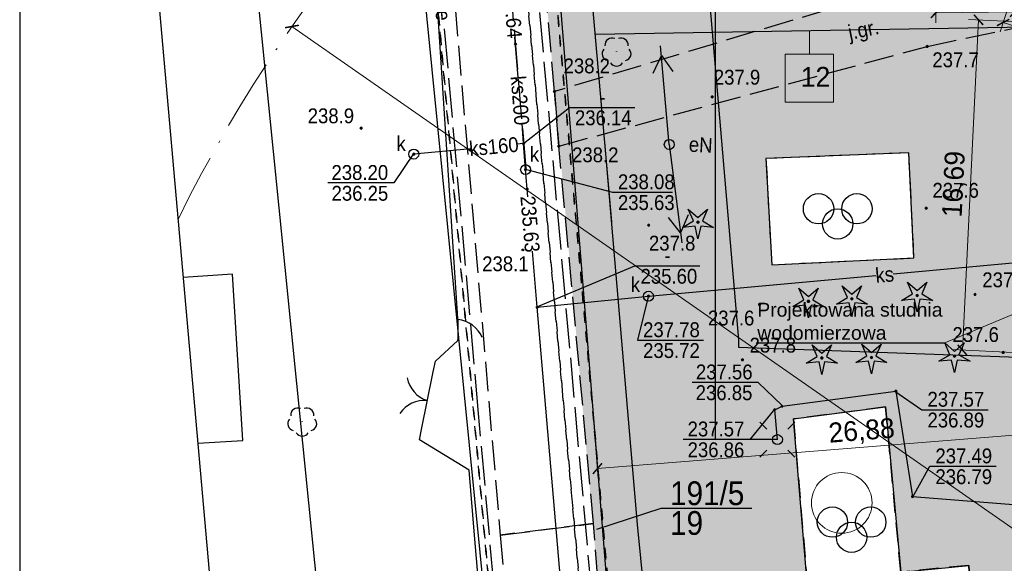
# Model space of a CAD drawing. Extents: x 40810 to 6568062, y -66833 to 5647073.
# Tile 3 of 32: x 6567722 to 6567771, y 5646964 to 5646991. Entities that reach past the tile are written whole.
import ezdxf
from ezdxf.enums import TextEntityAlignment as Align

# ---------------------------------------------------------------- set-up
doc = ezdxf.new("R2010")
doc.units = 0
doc.header["$MEASUREMENT"] = 0
for name, pattern in [('ACAD_ISO10W100', [18, 12, -3, 0, -3]), ('DGN_STYLE_2191', [1, -0.25, 0.5, -0.25]), ('DGN_STYLE_9021', [7.5, 3.75, 3.75]), ('KTJZ01_05', [2, 1.5, -0.5]), ('MZ052010', [1.5, 1, -0.5]), ('PZAG_03_05', [9, 4.5, 4.5]), ('SUPE_P_01_05', [2.5, 2, -0.5]), ('SUPK_P_01_05', [2.5, 2, -0.5]), ('SUPW_P_01_05', [2.5, 2, -0.5])]:
    doc.linetypes.add(name, pattern=pattern)
doc.layers.get('0').update_dxf_attribs({"linetype": 'CONTINUOUS'})
doc.layers.get('Defpoints').update_dxf_attribs({"linetype": 'CONTINUOUS'})
for name, color, linetype, lineweight in [('_IS_EKO_opis', 7, 'CONTINUOUS', 15), ('l. przekrojowa', 1, 'CONTINUOUS', 30), ('szraf1', 8, 'CONTINUOUS', 5), ('wymiarowanie', 176, 'CONTINUOUS', 9)]:
    doc.layers.add(name, color=color, linetype=linetype, lineweight=lineweight)
doc.layers.add('a3', color=3, linetype='CONTINUOUS', lineweight=30, plot=False)
for name, color, linetype in [('BDOT1', 7, 'CONTINUOUS'), ('EWID', 7, 'CONTINUOUS'), ('EWID_BUD', 7, 'CONTINUOUS'), ('GESUT1', 7, 'CONTINUOUS'), ('GESUT2', 7, 'CONTINUOUS'), ('PZAG', 7, 'CONTINUOUS'), ('REDAKCJA1', 7, 'CONTINUOUS'), ('Z-zielen', 62, 'CONTINUOUS')]:
    doc.layers.add(name, color=color, linetype=linetype)
doc.styles.get("Standard").update_dxf_attribs({"font": 'GOTHIC.TTF'})
doc.styles.add('STYL_ARIAL', font='simplex', dxfattribs={"width": 0.75, "oblique": 0.1})
doc.styles.add('STYLE-GEO_140', font='geo_140.shx', dxfattribs={"bigfont": 'geo_140big.shx'})
doc.dimstyles.new('Skala 1-50', dxfattribs={"dimtxt": 1, "dimasz": 0.5, "dimexe": 0.5, "dimexo": 0.5, "dimgap": 0.2, "dimtad": 1, "dimtxsty": 'Standard', "dimblk": 'ARCHTICK', "dimcen": 0.5, "dimclrd": 256, "dimclre": 256, "dimadec": 0, "dimazin": 0, "dimtfac": 1, "dimtdec": 1, "dimtmove": 1, "dimatfit": 3, "dimldrblk": 'ARCHTICK', "dimfxl": 1, "dimlwd": -1, "dimlwe": -1, "dimarcsym": 0})
pattern_1 = [(0, (0.04, 0.02), (0, 1), [0, -1]), (0, (0.36, 0.04), (0, 1), [0, -1]), (0, (0.18, 0.26), (0, 1), [0, -1]), (0, (0.4, 0.42), (0, 1), [0, -1]), (0, (0.14, 0.48), (0, 1), [0, -1]), (0, (0.22, 0.72), (0, 1), [0, -1]), (0, (0.08, 0.9), (0, 1), [0, -1]), (0, (0.4, 0.88), (0, 1), [0, -1]), (0, (0.64, 0.92), (0, 1), [0, -1]), (0, (0.76, 0.68), (0, 1), [0, -1]), (0, (0.96, 0.66), (0, 1), [0, -1]), (0, (0.96, 0.3), (0, 1), [0, -1]), (0, (0.78, 0.18), (0, 1), [0, -1]), (0, (0.5, 0.24), (0, 1), [0, -1]), (0, (0.68, 0.42), (0, 1), [0, -1]), (0, (0.5, 0.6), (0, 1), [0, -1]), (0, (0.92, 0.04), (0, 1), [0, -1])]

# ---------------------------------------------------------------- blocks, each defined once
blk = doc.blocks.new('BUBS04_1')
at = {"layer": 'BDOT1', "color": 7, "linetype": 'Continuous'}
for centre in [(-1.917, 0.808), (1.883, 0.808), (-0.017, -0.692)]:
    blk.add_circle(centre, 1.5, dxfattribs=at)
blk = doc.blocks.new('BUBS00_1')
at = {"layer": 'BDOT1', "color": 7, "linetype": 'Continuous', "xscale": 1.700003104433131, "yscale": 1.700003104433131, "zscale": 1.700003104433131}
blk.add_blockref('BUBS04_1', (0, 0.1), dxfattribs=at)
blk = doc.blocks.new('KTOK02_5')
at = {"layer": 'BDOT1', "color": 7, "linetype": 'Continuous'}
for centre, radius, start, end in [((-5.07, -0.58), 5.1, 6.3346, 66.4772), ((5.07, -0.57), 5.09, 113.4577, 173.7302)]:
    blk.add_arc(centre, radius, start, end, dxfattribs=at)
blk = doc.blocks.new('KTOK04_3')
at = {"layer": 'BDOT1', "color": 7, "linetype": 'Continuous'}
blk.add_arc((5.07, -0.58), 5.1, 113.6745, 173.5136, dxfattribs=at)
blk = doc.blocks.new('DWG_H0_10')
at = {"layer": 'BDOT1', "linetype": 'Continuous'}
blk.add_hatch(color=7, dxfattribs=at).paths.add_polyline_path([(-0.1, 0, 1), (0.1, 0, 1)], flags=16)
at = {"layer": 'BDOT1', "color": 7, "linetype": 'Continuous'}
blk.add_lwpolyline([(-0.1, 0, 1), (0.1, 0, 1)], format="xyb", close=True, dxfattribs=at)
blk = doc.blocks.new('OBOP01_1')
at = {"layer": 'BDOT1', "color": 7, "linetype": 'Continuous'}
blk.add_lwpolyline([(-0.974, 1.341), (0, 0.48), (0.974, 1.341), (0.457, 0.148), (1.576, -0.512), (0.282, -0.389), (0, -1.657), (-0.282, -0.389), (-1.576, -0.512), (-0.457, 0.148), (-0.974, 1.341)], dxfattribs=at)
blk.add_circle((0, 0), 0.1, dxfattribs=at)
blk.add_blockref('DWG_H0_10', (0, 0), dxfattribs=at)
blk = doc.blocks.new('OBOP02_1')
at = {"layer": 'BDOT1', "color": 7, "linetype": 'Continuous'}
blk.add_circle((0, 0), 0.01, dxfattribs=at)
for centre, start, end in [((-0.47, 0.647), 66, 186), ((0.47, 0.647), 354, 114), ((-0.761, -0.247), 138, 258), ((0.761, -0.247), 282, 42), ((0, -0.8), 210, 330)]:
    blk.add_arc(centre, 0.7, start, end, dxfattribs=at)
blk = doc.blocks.new('DWG_H0_11')
at = {"layer": 'BDOT1', "linetype": 'Continuous'}
blk.add_hatch(color=7, dxfattribs=at).paths.add_polyline_path([(0.09, 0, 1), (-0.09, 0, 1)], flags=16)
at = {"layer": 'BDOT1', "color": 7, "linetype": 'Continuous'}
blk.add_lwpolyline([(0.09, 0, 1), (-0.09, 0, 1)], format="xyb", close=True, dxfattribs=at)
blk = doc.blocks.new('RTPW01_1')
at = {"layer": 'BDOT1', "color": 7, "linetype": 'Continuous'}
blk.add_circle((0, 0), 0.09, dxfattribs=at)
blk.add_blockref('DWG_H0_11', (0, 0), dxfattribs=at)
blk = doc.blocks.new('801_5')
at = {"layer": 'BDOT1', "linetype": 'Continuous'}
h = blk.add_hatch(color=7, dxfattribs=at)
edge = h.paths.add_edge_path()
edge.add_arc((-0.002, -0.004), 0.045, 0, 360)
at = {"layer": 'BDOT1', "color": 7, "linetype": 'Continuous'}
blk.add_circle((-0.002, -0.004), 0.045, dxfattribs=at)
blk = doc.blocks.new('SUSM04_1')
at = {"layer": 'GESUT1', "color": 235, "linetype": 'Continuous'}
blk.add_circle((0, 0), 0.5, dxfattribs=at)
blk = doc.blocks.new('SUSM01_1')
at = {"layer": 'GESUT1', "color": 235, "linetype": 'Continuous'}
for p, q in [((-1.768, 1.768), (-1.061, 1.061)), ((1.768, 1.768), (1.061, 1.061)), ((-1.768, -1.768), (-1.061, -1.061)), ((1.768, -1.768), (1.061, -1.061))]:
    blk.add_line(p, q, dxfattribs=at)
blk.add_circle((0, 0), 0.5, dxfattribs=at)
blk = doc.blocks.new('SUPE04_2')
at = {"layer": 'GESUT1', "color": 230, "linetype": 'Continuous'}
for p, q in [((0.004, -4.999), (0.004, 5.001)), ((-0.996, 2.301), (0.004, 4.001)), ((0.004, 4.001), (1.004, 2.301))]:
    blk.add_line(p, q, dxfattribs=at)
blk = doc.blocks.new('SUPE00_2')
at = {"layer": 'GESUT1', "color": 230, "linetype": 'Continuous', "rotation": 270}
blk.add_blockref('SUPE04_2', (4.999, 0.004), dxfattribs=at)
blk = doc.blocks.new('SUPE04_3')
at = {"layer": 'GESUT1', "color": 230, "linetype": 'Continuous'}
for p, q in [((0.005, -5.001), (0.005, 4.999)), ((-0.995, 2.299), (0.005, 3.999)), ((0.005, 3.999), (1.005, 2.299))]:
    blk.add_line(p, q, dxfattribs=at)
blk = doc.blocks.new('SUPE00_3')
at = {"layer": 'GESUT1', "color": 230, "linetype": 'Continuous', "rotation": 270}
blk.add_blockref('SUPE04_3', (5.001, 0.005), dxfattribs=at)
blk = doc.blocks.new('SUUS22_1')
at = {"layer": 'GESUT1', "color": 202, "linetype": 'Continuous'}
blk.add_circle((0, 0), 0.5, dxfattribs=at)
blk = doc.blocks.new('DWG_H0_26')
at = {"layer": 'GESUT1', "linetype": 'Continuous'}
blk.add_hatch(color=230, dxfattribs=at).paths.add_polyline_path([(0.09, 0, 1), (-0.09, 0, 1)], flags=16)
at = {"layer": 'GESUT1', "color": 230, "linetype": 'Continuous'}
blk.add_lwpolyline([(0.09, 0, 1), (-0.09, 0, 1)], format="xyb", close=True, dxfattribs=at)
blk = doc.blocks.new('SUPS01_1')
at = {"layer": 'GESUT1', "color": 230, "linetype": 'Continuous'}
blk.add_circle((0, 0), 0.09, dxfattribs=at)
blk.add_blockref('DWG_H0_26', (0, 0), dxfattribs=at)
blk = doc.blocks.new('DWG_H0_27')
at = {"layer": 'GESUT1', "linetype": 'Continuous'}
blk.add_hatch(color=44, dxfattribs=at).paths.add_polyline_path([(-0.09, 0, 1), (0.09, 0, 1)], flags=16)
at = {"layer": 'GESUT1', "color": 44, "linetype": 'Continuous'}
blk.add_lwpolyline([(-0.09, 0, 1), (0.09, 0, 1)], format="xyb", close=True, dxfattribs=at)
blk = doc.blocks.new('SUPS00_1')
at = {"layer": 'GESUT1', "color": 44, "linetype": 'Continuous'}
blk.add_circle((0, 0), 0.09, dxfattribs=at)
blk.add_blockref('DWG_H0_27', (0, 0), dxfattribs=at)
blk = doc.blocks.new('_ArchTick')
at = {"color": 0, "linetype": 'ByBlock', "const_width": 0.15}
blk.add_lwpolyline([(-0.5, -0.5), (0.5, 0.5)], dxfattribs=at)
blk = doc.blocks.new('*D274')
at = {"layer": 'Defpoints', "color": 0}
for p in [(6567776.627, 5646990.787), (6567769.16, 5646974.441), (6567775.811, 5646974.116)]:
    blk.add_point(p, dxfattribs=at)
at = {"layer": 'wymiarowanie'}
for p, q in [((6567776.128, 5646990.811), (6567769.477, 5646991.137)), ((6567769.976, 5646991.113), (6567769.16, 5646974.441)), ((6567775.312, 5646974.14), (6567768.661, 5646974.466))]:
    blk.add_line(p, q, dxfattribs=at)
at = {"layer": 'wymiarowanie', "linetype": 'Continuous', "xscale": 0.5, "yscale": 0.5, "zscale": 0.5}
for p, rotation in [((6567769.976, 5646991.113), 87.19796357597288), ((6567769.16, 5646974.441), 267.1979635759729)]:
    blk.add_blockref('_ArchTick', p, dxfattribs=dict(at, rotation=rotation))
at = {"layer": 'wymiarowanie', "color": 0, "linetype": 'Continuous', "insert": (6567768.798, 5646982.815), "char_height": 1, "attachment_point": 5, "rotation": 87.198}
blk.add_mtext('16,69', dxfattribs=at)
blk = doc.blocks.new('*D275')
at = {"layer": 'Defpoints', "color": 0}
for p in [(6567777.266, 5646974.045), (6567750.47, 5646971.896), (6567750.746, 5646968.455)]:
    blk.add_point(p, dxfattribs=at)
at = {"layer": 'wymiarowanie'}
for p, q in [((6567777.306, 5646973.546), (6567777.581, 5646970.105)), ((6567750.51, 5646971.398), (6567750.786, 5646967.957)), ((6567777.542, 5646970.603), (6567750.746, 5646968.455))]:
    blk.add_line(p, q, dxfattribs=at)
at = {"layer": 'wymiarowanie', "linetype": 'Continuous', "xscale": 0.5, "yscale": 0.5, "zscale": 0.5}
for p, rotation in [((6567777.542, 5646970.603), 4.583369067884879), ((6567750.746, 5646968.455), 184.5833690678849)]:
    blk.add_blockref('_ArchTick', p, dxfattribs=dict(at, rotation=rotation))
at = {"layer": 'wymiarowanie', "color": 0, "linetype": 'Continuous', "insert": (6567764.082, 5646970.298), "char_height": 1, "attachment_point": 5, "rotation": 4.5834}
blk.add_mtext('26,88', dxfattribs=at)
blk = doc.blocks.new('*D291')
at = {"layer": 'Defpoints', "color": 0}
for p in [(6567767.797, 5646992.697), (6567771.796, 5646992.756), (6567771.814, 5646991.517)]:
    blk.add_point(p, dxfattribs=at)
at = {"layer": 'wymiarowanie'}
for p, q in [((6567767.804, 5646992.197), (6567767.822, 5646990.959)), ((6567771.804, 5646992.256), (6567771.822, 5646991.017)), ((6567767.815, 5646991.459), (6567771.814, 5646991.517))]:
    blk.add_line(p, q, dxfattribs=at)
at = {"layer": 'wymiarowanie', "linetype": 'Continuous', "xscale": 0.5, "yscale": 0.5, "zscale": 0.5}
for p, rotation in [((6567767.815, 5646991.459), 180.8347245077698), ((6567771.814, 5646991.517), 0.8347245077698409)]:
    blk.add_blockref('_ArchTick', p, dxfattribs=dict(at, rotation=rotation))
at = {"layer": 'wymiarowanie', "color": 0, "linetype": 'Continuous', "insert": (6567769.804, 5646992.2), "char_height": 1, "attachment_point": 5, "rotation": 0.8347}
blk.add_mtext('4', dxfattribs=at)
blk = doc.blocks.new('*D292')
at = {"layer": 'Defpoints', "color": 0}
for p in [(6567771.796, 5646992.756), (6567778.082, 5646990.716), (6567777.505, 5646988.938)]:
    blk.add_point(p, dxfattribs=at)
at = {"layer": 'wymiarowanie'}
for p, q in [((6567771.642, 5646992.28), (6567771.065, 5646990.502)), ((6567771.219, 5646990.978), (6567777.505, 5646988.938)), ((6567777.927, 5646990.24), (6567777.35, 5646988.462))]:
    blk.add_line(p, q, dxfattribs=at)
at = {"layer": 'wymiarowanie', "linetype": 'Continuous', "xscale": 0.5, "yscale": 0.5, "zscale": 0.5}
for p, rotation in [((6567771.219, 5646990.978), 162.0203953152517), ((6567777.505, 5646988.938), 342.0203953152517)]:
    blk.add_blockref('_ArchTick', p, dxfattribs=dict(at, rotation=rotation))
at = {"layer": 'wymiarowanie', "color": 0, "linetype": 'Continuous', "insert": (6567774.6, 5646990.691), "char_height": 1, "attachment_point": 5, "rotation": 342.0204}
blk.add_mtext('6,61', dxfattribs=at)
blk = doc.blocks.new('*D306')
at = {"layer": 'Defpoints', "color": 0}
for p in [(6567735.332, 5646990.777), (6567796.86, 5646947.89)]:
    blk.add_point(p, dxfattribs=at)
at = {"layer": 'wymiarowanie'}
blk.add_line((6567786.464, 5646955.136), (6567735.332, 5646990.777), dxfattribs=at)
at = {"layer": 'wymiarowanie', "linetype": 'Continuous', "xscale": 0.5, "yscale": 0.5, "zscale": 0.5, "rotation": 145.122668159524}
blk.add_blockref('_ArchTick', (6567735.332, 5646990.777), dxfattribs=at)
at = {"layer": 'wymiarowanie', "color": 0, "linetype": 'Continuous', "insert": (6567785.805, 5646956.464), "char_height": 1, "attachment_point": 5, "rotation": 325.1227}
blk.add_mtext('R75', dxfattribs=at)

msp = doc.modelspace()

# ---------------------------------------------------------------- hatches: boundary and pattern name
at = {"layer": 'szraf1', "true_color": 0xc7c8ca}
h = msp.add_hatch(dxfattribs=at)
h.set_pattern_fill('ANSI37', color=9, scale=2, style=0)
h.set_pattern_definition([(45, (0, 0), (-0.1767766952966, 0.1767766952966), []), (135, (0, 0), (-0.1767766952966, -0.1767766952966), [])])
h.paths.add_polyline_path([(6567823.29, 5646949.789), (6567823.25, 5646947.076), (6567815.665, 5646947.38, 0.196657), (6567818.004, 5646952.37), (6567818.832, 5646976.873, 0.160815), (6567817.35, 5646983.958), (6567809.203, 5646997.768, 0.265433), (6567799.729, 5647003.178), (6567753.063, 5647002.39, 0.208172), (6567747.98, 5647000.075), (6567747.21, 5647008.79), (6567747.35, 5647008.792, 0.163859), (6567751.584, 5647007.366), (6567799.729, 5647008.178, -0.27448), (6567813.51, 5647000.308), (6567821.657, 5646986.499, -0.142644), (6567823.867, 5646977.829), (6567822.996, 5646952.047, 0.081845)])
at = {"layer": 'wymiarowanie', "linetype": 'Continuous', "true_color": 0xffffff}
msp.add_hatch(color=7, dxfattribs=at).paths.add_polyline_path([(6567760.227, 5646986.952), (6567762.655, 5646986.952), (6567762.655, 5646989.372), (6567760.227, 5646989.372)])
at = {"layer": 'Z-zielen', "linetype": 'Continuous'}
h = msp.add_hatch(dxfattribs=at)
h.set_pattern_fill('STIPPLE', color=256, style=0)
h.set_pattern_definition(pattern_1)
h.paths.add_polyline_path([(6567834.6, 5646957.495), (6567823.191, 5646957.827), (6567823.445, 5646965.336), (6567828.442, 5646965.168), (6567828.864, 5646977.66), (6567823.867, 5646977.829, 0.142655), (6567821.657, 5646986.499), (6567813.237, 5647000.769, 0.26076), (6567799.458, 5647008.176), (6567751.703, 5647007.367), (6567753.913, 5647007.405), (6567751.011, 5647008.834), (6567829.898, 5647009.741)])
h.paths.add_polyline_path([(6567821.79, 5646988.53), (6567828.8, 5646988.46), (6567828.94, 5647000.44), (6567821.94, 5647000.52)], flags=16)
h.paths.add_polyline_path([(6567821.94, 5647003.02), (6567820.471, 5647003.038), (6567820.304, 5646991.747), (6567818.548, 5646991.769), (6567820.448, 5646988.547), (6567821.79, 5646988.53)], flags=16)
h.paths.add_polyline_path([(6567829.53, 5646985.826, 1), (6567825.131, 5646985.826, 1)], flags=16)
h.paths.add_polyline_path([(6567821.94, 5647003.02), (6567825.04, 5647003.02), (6567825.04, 5647000.52), (6567821.94, 5647000.52)], flags=16)
edge = h.paths.add_edge_path()
edge.add_arc((6567747.432, 5647001.681), 7.112, 279.1409, 5.919, ccw=False)
edge.add_line((6567748.561, 5646994.662), (6567748.006, 5647000.103))
edge.add_arc((6567753.178, 5646995.4), 6.991, 91.0011, 137.7188, ccw=False)
edge.add_line((6567753.056, 5647002.39), (6567754.503, 5647002.414))
h = msp.add_hatch(dxfattribs=at)
h.set_pattern_fill('STIPPLE', color=256, style=0)
h.set_pattern_definition(pattern_1)
h.paths.add_polyline_path([(6567747.986, 5647000), (6567748.781, 5646991.01), (6567776.084, 5646990.814), (6567776.232, 5646993.84), (6567795.523, 5646992.896, 0.450494), (6567796.571, 5646993.97), (6567796.5, 5646998.125), (6567782.902, 5646997.894), (6567782.843, 5647001.405), (6567772.844, 5647001.236), (6567772.819, 5647002.724), (6567753.063, 5647002.39, 0.214723)])
h = msp.add_hatch(dxfattribs=at)
h.set_pattern_fill('STIPPLE', color=256, style=0)
h.set_pattern_definition(pattern_1)
h.paths.add_polyline_path([(6567775.17, 5646972.145), (6567787.446, 5646971.544), (6567787.305, 5646968.647), (6567791.261, 5646968.454), (6567790.19, 5646952.48), (6567787.87, 5646952.48), (6567787.85, 5646951.258), (6567790.19, 5646951.22), (6567790.127, 5646950.807), (6567787.566, 5646950.859), (6567787.53, 5646949.942), (6567790.37, 5646949.88), (6567790.309, 5646948.376), (6567752.41, 5646949.92), (6567748.781, 5646991.01), (6567776.084, 5646990.814)])
h.paths.add_polyline_path([(6567769.49, 5646963.57), (6567769.69, 5646959.99), (6567765.56, 5646959.52), (6567765.45, 5646960.15), (6567761.58, 5646959.68), (6567760.64, 5646970.96), (6567765.29, 5646971.57), (6567766.05, 5646963.23)], flags=16)
h.paths.add_polyline_path([(6567790.48, 5646963.51), (6567784.64, 5646963.65), (6567784.66, 5646963.02), (6567781.15, 5646963.05), (6567781.14, 5646963.89), (6567777.12, 5646964.03), (6567777.02, 5646958.94), (6567780.99, 5646958.95), (6567781.01, 5646959.47), (6567784.58, 5646959.46), (6567784.6, 5646958.92), (6567788.13, 5646958.93), (6567790.42, 5646961)], flags=16)
h.paths.add_polyline_path([(6567759.25, 5646984.11), (6567759.54, 5646978.75), (6567766.72, 5646979.09), (6567766.46, 5646984.4)], flags=16)
h.paths.add_polyline_path([(6567774.68, 5646960.16), (6567767.82, 5646959.54), (6567767.72, 5646956.71), (6567774.51, 5646956.86)], flags=16)

# ---------------------------------------------------------------- linework, layer by layer
msp.add_line((6567758.748, 5646974.8), (6567768.273, 5646974.8))
at = {"lineweight": 5}
msp.add_circle((6567763.073, 5646966.723), 1.53, dxfattribs=at)
at = {"layer": '_IS_EKO_opis'}
msp.add_line((6567773.446, 5646976.962), (6567768.273, 5646974.8), dxfattribs=at)
at = {"layer": 'a3'}
msp.add_lwpolyline([(6567721.593, 5647073.487), (6567721.593, 5646924.987), (6568061.593, 5646924.987), (6568061.593, 5647073.487), (6567721.593, 5647073.487)], dxfattribs=at)
at = {"layer": 'BDOT1', "color": 7, "linetype": 'KTJZ01_05'}
for points in [[(6567740.08, 5647032.17), (6567740.84, 5647023.67), (6567745.84, 5646965.1), (6567750.55, 5646965.68), (6567748.8, 5646984.74), (6567748.58, 5646987.49), (6567745.36, 5647023.84), (6567744.6, 5647032.25)], [(6567776.22, 5646946.92), (6567755.69, 5646947.94), (6567753.35, 5646949.66), (6567751.55, 5646952.88), (6567750.55, 5646965.68), (6567745.84, 5646965.1), (6567746.8, 5646953.77), (6567746.76, 5646952.21), (6567746.21, 5646950.43), (6567744.59, 5646948.29)]]:
    msp.add_lwpolyline(points, dxfattribs=at)
at = {"layer": 'BDOT1', "color": 7, "linetype": 'DGN_STYLE_9021'}
for points in [[(6567743.71, 5646975.98), (6567743.71, 5646976.03), (6567742.5, 5646994.41), (6567740.95, 5647008.04)], [(6567752.77, 5646965.64), (6567751.12, 5646984.94)], [(6567742.461, 5646973.342), (6567742.57, 5646973.88), (6567743.71, 5646974.92), (6567743.71, 5646974.98)], [(6567744.55, 5646965.1), (6567744.28, 5646968.38), (6567741.76, 5646969.9), (6567741.869, 5646970.436)], [(6567775.39, 5646951.41), (6567754.08, 5646952.37), (6567752.77, 5646965.64)], [(6567732.12, 5646952.29), (6567745.69, 5646951.75), (6567744.55, 5646965.1)]]:
    msp.add_lwpolyline(points, dxfattribs=at)
at = {"layer": 'BDOT1', "color": 7, "linetype": 'KTJZ01_05'}
msp.add_lwpolyline([(6567748.58, 5646987.49), (6567748.8, 5646984.74), (6567767.38, 5646989.77), (6567776.79, 5646991.74), (6567800.63, 5646990.6), (6567800.82, 5646993.77), (6567776.54, 5646994.91), (6567766.35, 5646992.81)], close=True, dxfattribs=at)
at = {"layer": 'BDOT1', "color": 7, "linetype": 'Continuous'}
for points in [[(6567759.25, 5646984.11), (6567759.54, 5646978.75), (6567766.72, 5646979.09), (6567766.46, 5646984.4), (6567759.25, 5646984.11)], [(6567743.71, 5646975.98), (6567743.71, 5646974.98)], [(6567741.869, 5646970.436), (6567742.461, 5646973.342)], [(6567769.49, 5646963.57), (6567769.69, 5646959.99), (6567765.56, 5646959.52), (6567765.45, 5646960.15), (6567761.58, 5646959.68), (6567760.64, 5646970.96), (6567765.29, 5646971.57), (6567766.05, 5646963.23), (6567769.49, 5646963.57)]]:
    msp.add_lwpolyline(points, dxfattribs=at)
at = {"layer": 'BDOT1', "color": 7, "linetype": 'MZ052010'}
for points in [[(6567759.25, 5646984.11), (6567759.54, 5646978.75), (6567766.72, 5646979.09), (6567766.46, 5646984.4)], [(6567760.64, 5646970.96), (6567761.58, 5646959.68), (6567765.45, 5646960.15), (6567765.56, 5646959.52), (6567769.69, 5646959.99), (6567769.49, 5646963.57), (6567766.05, 5646963.23), (6567765.29, 5646971.57)]]:
    msp.add_lwpolyline(points, close=True, dxfattribs=at)
at = {"layer": 'EWID', "color": 92, "linetype": 'DGN_STYLE_2191'}
for p, q in [((6567739.12, 5647032.16), (6567746.37, 5646950.17)), ((6567746.37, 5646950.17), (6567739.12, 5647032.16)), ((6567750.97, 5646949.98), (6567745.74, 5647008.76)), ((6567745.74, 5647008.76), (6567750.97, 5646949.98)), ((6567752.41, 5646949.92), (6567747.783, 5647002.3)), ((6567747.783, 5647002.3), (6567752.41, 5646949.92))]:
    msp.add_line(p, q, dxfattribs=at)
at = {"layer": 'EWID', "color": 92, "linetype": 'Continuous'}
msp.add_lwpolyline([(6567750.71, 5646965.4), (6567753.96, 5646966.46), (6567758.53, 5646966.46)], dxfattribs=at)
at = {"layer": 'EWID_BUD', "color": 7, "linetype": 'Continuous'}
msp.add_lwpolyline([(6567730.58, 5646969.74), (6567732.85, 5646969.88), (6567732.33, 5646978.27), (6567729.84, 5646978.11)], dxfattribs=at)
at = {"layer": 'GESUT1', "color": 1, "linetype": 'Continuous'}
for p in [(6567756.684, 5647000.971), (6567759.83, 5646969.92)]:
    msp.add_line(p, (6567756.684, 5646969.92), dxfattribs=at)
at = {"layer": 'GESUT1', "color": 44, "linetype": 'Continuous'}
for points in [[(6567746.75, 5646988.2), (6567746.58, 5646990.24)], [(6567747.02, 5646984.86), (6567749.33, 5646986.69), (6567752.64, 5646986.69)], [(6567747.24, 5646982.17), (6567747.12, 5646983.55), (6567747.02, 5646984.86), (6567746.94, 5646985.88)], [(6567747.02, 5646984.86), (6567746.68, 5646984.83)], [(6567741.48, 5646984.38), (6567740.47, 5646982.88), (6567737.15, 5646982.88)], [(6567744.35, 5646984.6), (6567741.48, 5646984.33)], [(6567747.16, 5646983.55), (6567751.5, 5646982.41), (6567754.53, 5646982.41)], [(6567750.25, 5646946.98), (6567747.71, 5646976.6), (6567747.47, 5646979.44)], [(6567765.67, 5646978.29), (6567775.9, 5646979.23), (6567777.59, 5646979.14)], [(6567747.66, 5646976.6), (6567752.64, 5646978.69), (6567755.91, 5646978.69)], [(6567753.32, 5646977.16), (6567764.79, 5646978.21)], [(6567747.71, 5646976.6), (6567753.32, 5646977.16)], [(6567753.32, 5646977.2), (6567752.77, 5646974.94), (6567756.1, 5646974.94)]]:
    msp.add_lwpolyline(points, dxfattribs=at)
at = {"layer": 'GESUT1', "color": 230, "linetype": 'Continuous'}
for points in [[(6567760.06, 5646971.64), (6567758.85, 5646972.81), (6567755.53, 5646972.81)], [(6567759.83, 5646969.92), (6567759.69, 5646971.43), (6567760.06, 5646971.6), (6567765.81, 5646972.36), (6567766.65, 5646967.04), (6567777.04, 5646966.22), (6567783.41, 5646965.88)], [(6567765.76, 5646972.36), (6567767.12, 5646971.43), (6567770.47, 5646971.43)], [(6567759.69, 5646971.48), (6567758.43, 5646969.93), (6567755.08, 5646969.93)], [(6567766.65, 5646967), (6567767.52, 5646968.57), (6567770.86, 5646968.57)]]:
    msp.add_lwpolyline(points, dxfattribs=at)
at = {"layer": 'GESUT2', "color": 44, "linetype": 'SUPK_P_01_05'}
msp.add_lwpolyline([(6567747.147, 5646983.625), (6567745.784, 5646999.82)], dxfattribs=at)
at = {"layer": 'GESUT2', "color": 5, "linetype": 'SUPW_P_01_05'}
msp.add_lwpolyline([(6567751.21, 5646949.35), (6567751.35, 5646952.13), (6567747.55, 5646994.76)], dxfattribs=at)
at = {"layer": 'GESUT2', "color": 230, "linetype": 'SUPE_P_01_05'}
msp.add_lwpolyline([(6567745.664, 5646960.958), (6567745.87, 5646958.632), (6567746.62, 5646950.17), (6567744.752, 5646971.237), (6567742.992, 5646991.093)], dxfattribs=at)
at = {"layer": 'l. przekrojowa', "color": 7, "linetype": 'Continuous'}
msp.add_line((6567750.628, 5646990.382), (6567776.084, 5646990.814), dxfattribs=at)
msp.add_lwpolyline([(6567748.988, 5647008.897), (6567749.562, 5647002.452), (6567751.464, 5646980.915)], dxfattribs=at)
at = {"layer": 'PZAG', "color": 191, "linetype": 'PZAG_03_05'}
for points in [[(6567752.96, 5647032.39), (6567757.87, 5646974.96), (6567757.87, 5646974.59), (6567831.71, 5646971.95)], [(6567731.63, 5646957.82), (6567737.07, 5646957.86), (6567729.62, 5647032)]]:
    msp.add_lwpolyline(points, dxfattribs=at)
at = {"layer": 'PZAG', "color": 53, "linetype": 'Continuous'}
for points in [[(6567739.51, 5646952.44), (6567745.63, 5646956.09), (6567738.08, 5647032.14)], [(6567745.63, 5647032.27), (6567751.62, 5646957.55), (6567751.62, 5646957.34), (6567758.07, 5646951.67)]]:
    msp.add_lwpolyline(points, dxfattribs=at)
at = {"layer": 'REDAKCJA1', "color": 133, "linetype": 'Continuous'}
msp.add_lwpolyline([(6567725.089, 5647031.92), (6567733.591, 5646935.664), (6567867.179, 5646930.3), (6567857.819, 5647034.168)], close=True, dxfattribs=at)
at = {"layer": 'wymiarowanie', "color": 7, "linetype": 'Continuous'}
msp.add_line((6567761.441, 5646989.372), (6567761.441, 5646990.566), dxfattribs=at)
at = {"layer": 'wymiarowanie', "color": 30, "linetype": 'KTJZ01_05', "const_width": 1}
msp.add_lwpolyline([(6567786.84, 5647009.46), (6567747.21, 5647008.79), (6567747.783, 5647002.3), (6567752.41, 5646949.92), (6567823.25, 5646947.076), (6567823.41, 5646957.82), (6567834.6, 5646957.54), (6567830.44, 5647003.7), (6567829.858, 5647010.193), (6567786.84, 5647009.46)], dxfattribs=at)
at = {"layer": 'wymiarowanie', "color": 7, "linetype": 'Continuous'}
msp.add_lwpolyline([(6567760.227, 5646986.952), (6567762.655, 5646986.952), (6567762.655, 5646989.372), (6567760.227, 5646989.372)], close=True, dxfattribs=at)
at = {"layer": 'wymiarowanie', "color": 1, "linetype": 'ACAD_ISO10W100', "ltscale": 0.3}
msp.add_arc((6567796.86, 5646947.89), 75, 29.26094, 153.76929, dxfattribs=at)

# ---------------------------------------------------------------- block references
at = {"layer": 'BDOT1', "color": 7, "linetype": 'Continuous'}
for name, p, xscale, yscale, zscale in [('OBOP02_1', (6567751.71, 5646989.52), 0.5, 0.5, 0.5), ('RTPW01_1', (6567767.38, 5646989.77), 0.5, 0.5, 0.5), ('RTPW01_1', (6567748.58, 5646987.49), 0.5, 0.5, 0.5), ('RTPW01_1', (6567756.54, 5646987.22), 0.5, 0.5, 0.5), ('RTPW01_1', (6567738.82, 5646985.64), 0.5, 0.5, 0.5), ('RTPW01_1', (6567748.8, 5646984.74), 0.5, 0.5, 0.5), ('RTPW01_1', (6567744.32, 5646984.55), 0.5, 0.5, 0.5), ('BUBS00_1', (6567762.88, 5646981.13), 0.2999981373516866, 0.2999981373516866, 0.2999981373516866), ('OBOP01_1', (6567755.82, 5646980.89), 0.5, 0.5, 0.5), ('RTPW01_1', (6567767.34, 5646981.6), 0.5, 0.5, 0.5), ('RTPW01_1', (6567753.33, 5646980.74), 0.5, 0.5, 0.5), ('OBOP01_1', (6567766.88, 5646977.2), 0.5, 0.5, 0.5), ('OBOP01_1', (6567761.39, 5646976.9), 0.5, 0.5, 0.5), ('OBOP01_1', (6567763.59, 5646977.02), 0.5, 0.5, 0.5), ('RTPW01_1', (6567769.8, 5646977.25), 0.5, 0.5, 0.5), ('RTPW01_1', (6567758.93, 5646976.74), 0.5, 0.5, 0.5), ('OBOP01_1', (6567764.57, 5646974.07), 0.5, 0.5, 0.5), ('OBOP01_1', (6567768.76, 5646974.13), 0.5, 0.5, 0.5), ('OBOP01_1', (6567762.07, 5646974.04), 0.5, 0.5, 0.5), ('RTPW01_1', (6567771.22, 5646974.32), 0.5, 0.5, 0.5), ('RTPW01_1', (6567758.06, 5646973.95), 0.5, 0.5, 0.5), ('OBOP02_1', (6567735.85, 5646970.84), 0.5, 0.5, 0.5), ('BUBS00_1', (6567763.58, 5646965.31), 0.2999981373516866, 0.2999981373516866, 0.2999981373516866)]:
    msp.add_blockref(name, p, dxfattribs=dict(at, xscale=xscale, yscale=yscale, zscale=zscale))
msp.add_blockref('801_5', (6567746.99, 5646979.5), dxfattribs=at)
for name, p, xscale, yscale, zscale, rotation in [('KTOK04_3', (6567743.71, 5646975.98), 0.2999981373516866, 0.2999981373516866, 0.2999981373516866, 270), ('KTOK02_5', (6567742.16, 5646971.89), 0.2999987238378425, 0.2999987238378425, 0.2999987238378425, 78.49646490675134)]:
    msp.add_blockref(name, p, dxfattribs=dict(at, xscale=xscale, yscale=yscale, zscale=zscale, rotation=rotation))
at = {"layer": 'GESUT1', "color": 44, "linetype": 'Continuous', "xscale": 0.5, "yscale": 0.5, "zscale": 0.5}
for p in [(6567746.61, 5646989.89), (6567747.02, 5646984.86), (6567741.48, 5646984.33), (6567747.12, 5646983.55), (6567747.2, 5646982.57), (6567753.32, 5646977.16), (6567747.71, 5646976.6)]:
    msp.add_blockref('SUPS00_1', p, dxfattribs=at)
at = {"layer": 'GESUT1', "color": 230, "linetype": 'Continuous'}
for name, xscale, yscale, zscale, rotation in [('SUPE00_2', 0.4999979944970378, 0.4999979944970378, 0.4999979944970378, 94.99988045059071), ('SUPE00_3', 0.5000012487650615, 0.5000012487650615, 0.5000012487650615, 277.2997474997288)]:
    msp.add_blockref(name, (6567754.37, 5646984.82), dxfattribs=dict(at, xscale=xscale, yscale=yscale, zscale=zscale, rotation=rotation))
at = {"layer": 'GESUT1', "color": 235, "linetype": 'Continuous', "xscale": 0.5, "yscale": 0.5, "zscale": 0.5}
for name, p in [('SUSM04_1', (6567754.37, 5646984.82)), ('SUSM01_1', (6567759.83, 5646969.92))]:
    msp.add_blockref(name, p, dxfattribs=at)
at = {"layer": 'GESUT1', "color": 202, "linetype": 'Continuous', "xscale": 0.5, "yscale": 0.5, "zscale": 0.5}
for p in [(6567741.48, 5646984.33), (6567747.12, 5646983.55), (6567753.32, 5646977.16)]:
    msp.add_blockref('SUUS22_1', p, dxfattribs=at)
at = {"layer": 'GESUT1', "color": 230, "linetype": 'Continuous', "xscale": 0.5, "yscale": 0.5, "zscale": 0.5}
for p in [(6567765.81, 5646972.36), (6567759.69, 5646971.43), (6567760.06, 5646971.6), (6567766.65, 5646967.04)]:
    msp.add_blockref('SUPS01_1', p, dxfattribs=at)

# ---------------------------------------------------------------- texts
at = {"layer": '_IS_EKO_opis', "insert": (6567758.811, 5646976.826), "char_height": 0.7, "width": 22.9565, "attachment_point": 1, "style": 'STYL_ARIAL'}
msp.add_mtext('\\fArial|b0|i0;\\W1;Projektowana studnia\\Pwodomierzowa ', dxfattribs=at)
at = {"layer": 'BDOT1', "color": 7, "linetype": 'Continuous', "style": 'STYLE-GEO_140', "width": 0.93328}
msp.add_text('j.gr.', height=0.75, rotation=11.7322, dxfattribs=at).set_placement((6567764.169, 5646990.62), align=Align.MIDDLE_CENTER)
for s, p in [('238.2', (6567750.208, 5646988.785)), ('237.7', (6567768.819, 5646989.095)), ('237.9', (6567757.79, 5646988.215)), ('238.9', (6567737.297, 5646986.265)), ('238.2', (6567750.638, 5646984.295)), ('237.6', (6567768.823, 5646982.505)), ('237.8', (6567754.517, 5646979.835)), ('237.7', (6567771.339, 5646977.985)), ('237.6', (6567757.493, 5646976.055)), ('237.6', (6567769.833, 5646975.225)), ('237.8', (6567759.597, 5646974.685))]:
    msp.add_text(s, height=0.75, dxfattribs=at).set_placement(p, align=Align.MIDDLE_CENTER)
at = {"layer": 'BDOT1', "color": 7, "linetype": 'Continuous', "style": 'STYLE-GEO_140', "width": 0.93336}
msp.add_text('238.1', height=0.75, dxfattribs=at).set_placement((6567744.93, 5646978.42))
at = {"layer": 'EWID', "color": 92, "linetype": 'Continuous', "style": 'STYLE-GEO_140', "width": 0.93335}
for s, p in [('191/5', (6567754.41, 5646966.61)), ('19', (6567754.41, 5646965.11))]:
    msp.add_text(s, height=1.2, dxfattribs=at).set_placement(p)
at = {"layer": 'GESUT1', "color": 44, "linetype": 'Continuous', "style": 'STYLE-GEO_140', "width": 0.93328}
for s, rotation, p in [('235.64', 274.6291, (6567746.465, 5646991.608)), ('ks200', 274.6755, (6567746.839, 5646987.037)), ('ks160', 5.4647, (6567745.521, 5646984.715)), ('235.63', 274.8523, (6567747.35, 5646980.802)), ('ks', 5.2379, (6567765.238, 5646978.244))]:
    msp.add_text(s, height=0.75, rotation=rotation, dxfattribs=at).set_placement(p, align=Align.MIDDLE_CENTER)
at = {"layer": 'GESUT1', "color": 44, "linetype": 'Continuous', "style": 'STYLE-GEO_140', "width": 0.93336}
for p in [(6567750.994, 5646986.84), (6567754.284, 5646978.84)]:
    msp.add_text('-', height=0.75, dxfattribs=at).set_placement(p, align=Align.CENTER)
for s, p in [('236.14', (6567749.61, 5646985.79)), ('238.08', (6567751.78, 5646982.56)), ('235.63', (6567751.78, 5646981.51)), ('235.60', (6567752.92, 5646977.79)), ('237.78', (6567753.05, 5646975.09)), ('235.72', (6567753.05, 5646974.04))]:
    msp.add_text(s, height=0.75, dxfattribs=at).set_placement(p)
at = {"layer": 'GESUT1', "color": 250, "linetype": 'Continuous', "style": 'STYLE-GEO_140', "width": 0.93328}
for p in [(6567740.843, 5646984.865), (6567747.573, 5646984.325), (6567752.663, 5646977.745)]:
    msp.add_text('k', height=0.75, dxfattribs=at).set_placement(p, align=Align.MIDDLE_CENTER)
at = {"layer": 'GESUT1', "color": 1, "linetype": 'Continuous', "style": 'STYLE-GEO_140', "width": 0.93328}
msp.add_text('eN', height=0.75, rotation=356.9548, dxfattribs=at).set_placement((6567755.96, 5646984.801), align=Align.MIDDLE_CENTER)
at = {"layer": 'GESUT1', "color": 44, "linetype": 'Continuous', "style": 'STYLE-GEO_140', "width": 0.93336}
for s, p in [('238.20', (6567740.187, 5646983.03)), ('236.25', (6567740.192, 5646981.98))]:
    msp.add_text(s, height=0.75, dxfattribs=at).set_placement(p, align=Align.RIGHT)
at = {"layer": 'GESUT1', "color": 230, "linetype": 'Continuous', "style": 'STYLE-GEO_140', "width": 0.93336}
for s, p in [('237.56', (6567758.576, 5646972.96)), ('236.85', (6567758.566, 5646971.91)), ('237.57', (6567758.159, 5646970.08)), ('236.86', (6567758.159, 5646969.03))]:
    msp.add_text(s, height=0.75, dxfattribs=at).set_placement(p, align=Align.RIGHT)
for s, p in [('237.57', (6567767.4, 5646971.58)), ('236.89', (6567767.4, 5646970.53)), ('237.49', (6567767.8, 5646968.72)), ('236.79', (6567767.8, 5646967.67))]:
    msp.add_text(s, height=0.75, dxfattribs=at).set_placement(p)
at = {"layer": 'GESUT2', "color": 230, "linetype": 'Continuous', "style": 'STYLE-GEO_140', "width": 0.93328}
msp.add_text('proj.e', height=0.75, rotation=275.0661, dxfattribs=at).set_placement((6567742.886, 5646992.24), align=Align.MIDDLE_CENTER)
at = {"layer": 'wymiarowanie', "color": 7, "linetype": 'Continuous', "insert": (6567761.007, 5646988.735), "char_height": 1, "width": 2.94249, "attachment_point": 1}
msp.add_mtext('12', dxfattribs=at)

# ---------------------------------------------------------------- dimensions: what is measured, and where the dimension line sits
at = {"layer": 'wymiarowanie', "linetype": 'Continuous'}
for p1, p2, distance, picture, middle in [((6567767.797, 5646992.697), (6567771.796, 5646992.756), -1.239, '*D291', (6567769.804, 5646992.2)), ((6567771.796, 5646992.756), (6567778.082, 5646990.716), -1.869, '*D292', (6567774.6, 5646990.691)), ((6567776.627, 5646990.787), (6567775.811, 5646974.116), -6.659, '*D274', (6567768.798, 5646982.815)), ((6567777.266, 5646974.045), (6567750.47, 5646971.896), 3.452, '*D275', (6567764.082, 5646970.298))]:
    dim = msp.add_aligned_dim(p1=p1, p2=p2, distance=distance, dimstyle='Skala 1-50', dxfattribs=at)
    dim.commit()
    dim.dimension.update_dxf_attribs({"geometry": picture, "text_midpoint": middle})
at = {"layer": 'wymiarowanie', "color": 1, "linetype": 'Continuous'}
dim = msp.add_radius_dim(center=(6567796.86, 5646947.89), mpoint=(6567735.332, 5646990.777), dimstyle='Skala 1-50', dxfattribs=at)
dim.commit()
dim.dimension.update_dxf_attribs({"geometry": '*D306', "text_midpoint": (6567781.4, 5646950.145), "dimtype": 164})

doc.saveas('drawing.dxf')
